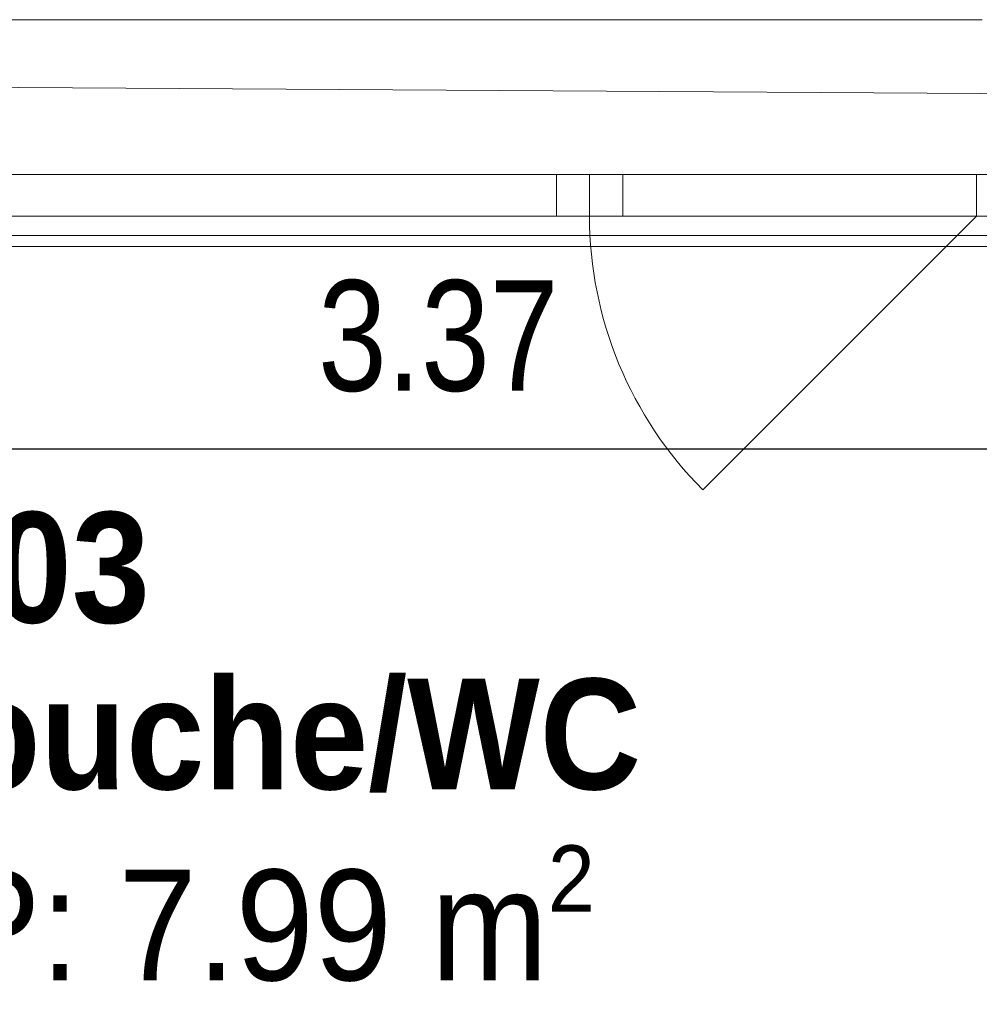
# Model space of a CAD drawing. Header units: centimetres. Extents: x -7.1 to 26.5, y -14.7 to 18.1.
# Tile 135 of 186: x 7.2 to 8.9, y 9.4 to 11.1. Entities that reach past the tile are written whole.
import ezdxf

# ---------------------------------------------------------------- set-up
doc = ezdxf.new("R2010")
doc.units = ezdxf.units.CM
doc.header["$LTSCALE"] = 10
doc.header["$PDMODE"] = 65
doc.linetypes.add('AUSGEZOGEN', pattern=[0])
for name, color, linetype in [('XR$1$010 Fenêtres', 7, 'Continuous'), ('XR$1$030 Chapes', 7, 'Continuous'), ('XR$1$080 Définition des locaux – Contour', 7, 'Continuous'), ('XR$2$080 Définition des locaux – Texte', 7, 'Continuous'), ('XR$2$105 Cotations100', 7, 'Continuous'), ('XR$3$035 Dalles', 7, 'Continuous')]:
    doc.layers.add(name, color=color, linetype=linetype)
doc.styles.add('ARIAL', font='arial.ttf')
doc.dimstyles.new('DIMSTYLE_3', dxfattribs={"dimtxt": 0.2, "dimasz": 0.3, "dimexe": 0, "dimexo": 0, "dimgap": 0.1, "dimtad": 2, "dimrnd": 0.005, "dimzin": 4, "dimdsep": 46, "dimtxsty": 'ARIAL', "dimblk1": 'ALL_ML_STRICH', "dimblk2": 'ALL_ML_STRICH', "dimsah": 1, "dimcen": 0, "dimclrd": 7, "dimclre": 7, "dimclrt": 7, "dimadec": 0, "dimazin": 0, "dimtfac": 1, "dimtdec": 0, "dimtix": 1, "dimtmove": 2, "dimatfit": 3, "dimfxl": 0, "dimtzin": 0, "dimlwd": 0, "dimlwe": 18, "dimarcsym": 0})

# ---------------------------------------------------------------- blocks, each defined once
blk = doc.blocks.new('ALL_ML_STRICH')
at = {"color": 0, "linetype": 'ByBlock', "lineweight": -2}
for p, q in [((0, -0.5), (0, 0.5)), ((-0.3, -0.3), (0.3, 0.3)), ((-1, 0), (0.5, 0))]:
    blk.add_line(p, q, dxfattribs=at)
blk = doc.blocks.new('*D183')
at = {"layer": 'DEFPOINTS', "color": 7, "linetype": 'AUSGEZOGEN', "lineweight": 18, "transparency": 16777216}
for p in [(6.2718, 10.3675), (6.2718, 10.3675), (9.6418, 10.3675)]:
    blk.add_point(p, dxfattribs=at)
at = {"layer": 'XR$2$105 Cotations100', "color": 7, "linetype": 'AUSGEZOGEN', "lineweight": -2, "transparency": 16777216}
for p, q in [((6.2718, 10.3675), (6.2718, 10.3675)), ((6.2718, 10.3675), (9.6418, 10.3675)), ((9.6418, 10.3675), (9.6418, 10.3675))]:
    blk.add_line(p, q, dxfattribs=at)
at = {"layer": 'XR$2$105 Cotations100', "color": 7, "linetype": 'AUSGEZOGEN', "lineweight": 18, "transparency": 16777216, "xscale": 0.3, "yscale": 0.3, "zscale": 0.3, "rotation": 180}
blk.add_blockref('ALL_ML_STRICH', (6.2718, 10.3675), dxfattribs=at)
at = {"layer": 'XR$2$105 Cotations100', "color": 7, "linetype": 'AUSGEZOGEN', "lineweight": 18, "transparency": 16777216, "xscale": 0.3, "yscale": 0.3, "zscale": 0.3}
blk.add_blockref('ALL_ML_STRICH', (9.6418, 10.3675), dxfattribs=at)
at = {"layer": 'XR$2$105 Cotations100', "color": 7, "linetype": 'AUSGEZOGEN', "lineweight": 18, "transparency": 16777216, "insert": (7.9683, 10.5711), "char_height": 0.2, "width": 0.64, "attachment_point": 5, "style": 'ARIAL'}
blk.add_mtext('\\W0.80;\\A1;{\\A1;{3.37\\H0.132000;\\S^ ;}}', dxfattribs=at)

msp = doc.modelspace()

# ---------------------------------------------------------------- linework, layer by layer
at = {"layer": 'XR$1$010 Fenêtres', "color": 7, "linetype": 'AUSGEZOGEN', "lineweight": 13, "transparency": 33554687}
for p, q in [((8.9518, 11.1435), (6.9518, 11.1435)), ((6.9618, 10.8635), (8.1818, 10.8635)), ((8.1818, 10.7885), (8.1818, 10.8635)), ((8.1818, 10.8635), (8.2418, 10.8635)), ((8.2418, 10.7885), (8.2418, 10.8635)), ((8.2418, 10.8635), (8.3018, 10.8635)), ((8.2418, 10.8635), (8.2418, 10.7885)), ((8.3018, 10.8635), (8.9418, 10.8635)), ((8.3018, 10.8635), (8.3018, 10.7885)), ((8.9418, 10.7885), (8.9418, 10.8635)), ((8.9418, 10.8635), (9.0418, 10.8635)), ((8.1818, 10.7885), (6.9618, 10.7885)), ((8.2418, 10.7885), (8.1818, 10.7885)), ((8.3018, 10.7885), (8.2418, 10.7885)), ((8.9418, 10.7885), (8.3018, 10.7885)), ((8.9418, 10.7885), (8.4468, 10.2935)), ((9.0418, 10.7885), (8.9418, 10.7885)), ((9.0268, 10.7335), (6.8768, 10.7335))]:
    msp.add_line(p, q, dxfattribs=at)
msp.add_arc((8.9418, 10.7885), 0.7, 180, 225, dxfattribs=at)
at = {"layer": 'XR$1$030 Chapes', "color": 254, "linetype": 'AUSGEZOGEN', "lineweight": 13, "transparency": 33554687}
msp.add_lwpolyline([(2.2618, -3.7865), (22.6418, -3.7865), (22.6418, 10.7535), (14.8918, 10.7535), (14.8918, 6.0735), (10.0118, 6.0735), (10.0118, 8.0099), (10.0118, 10.7535), (2.2618, 10.7535), (2.2618, -3.7865)], close=True, dxfattribs=at)
at = {"layer": 'XR$1$080 Définition des locaux – Contour', "color": 8, "linetype": 'AUSGEZOGEN', "lineweight": 13, "transparency": 33554687}
msp.add_lwpolyline([(6.2718, 10.7335), (6.2718, 8.3635), (9.6418, 8.3635), (9.6418, 10.7335), (6.2718, 10.7335)], close=True, dxfattribs=at)
at = {"layer": 'XR$3$035 Dalles', "color": 7, "linetype": 'AUSGEZOGEN', "lineweight": 18, "transparency": 33554687}
msp.add_lwpolyline([(10.0118, 11.0035), (1.9918, 11.0535), (1.9918, -3.9165), (1.9918, -6.6565), (22.9418, -6.6565), (22.9418, 11.0535), (14.8918, 11.0535), (14.8918, 6.2735), (13.4518, 6.2735), (11.4518, 6.2735), (10.0118, 6.2735), (10.0118, 11.0035)], close=True, dxfattribs=at)

# ---------------------------------------------------------------- texts
at = {"layer": 'XR$2$080 Définition des locaux – Texte', "color": 7, "linetype": 'AUSGEZOGEN', "transparency": 33554687, "insert": (6.9102, 10.2533), "char_height": 0.2, "width": 1.418098, "attachment_point": 1, "line_spacing_factor": 0.903614, "style": 'ARIAL'}
msp.add_mtext('\\A1;{\\fArial|b1|i0|c162|p34;\\W0.90909;R.03}\\P{\\fArial|b1|i0|c162|p34;\\W0.90909;Douche/WC}\\P{\\W0.90909;SP: 7.99 m\\H0.6x;\\S2^ ;}', dxfattribs=at)

# ---------------------------------------------------------------- dimensions: what is measured, and where the dimension line sits
at = {"layer": 'XR$2$105 Cotations100', "color": 7, "linetype": 'AUSGEZOGEN', "lineweight": 18, "transparency": 33554687}
dim = msp.add_linear_dim(base=(9.6418, 10.3675), p1=(6.2718, 10.3675), p2=(9.6418, 10.3675), dimstyle='DIMSTYLE_3', override={"dimpost": '<>', "dimclrd": 7, "dimclre": 7, "dimclrt": 7, "dimlwd": 0, "dimlwe": 18}, dxfattribs=at)
dim.commit()
dim.dimension.update_dxf_attribs({"geometry": '*D183', "text_midpoint": (7.9683, 10.5711), "dimtype": 160})

doc.saveas('drawing.dxf')
